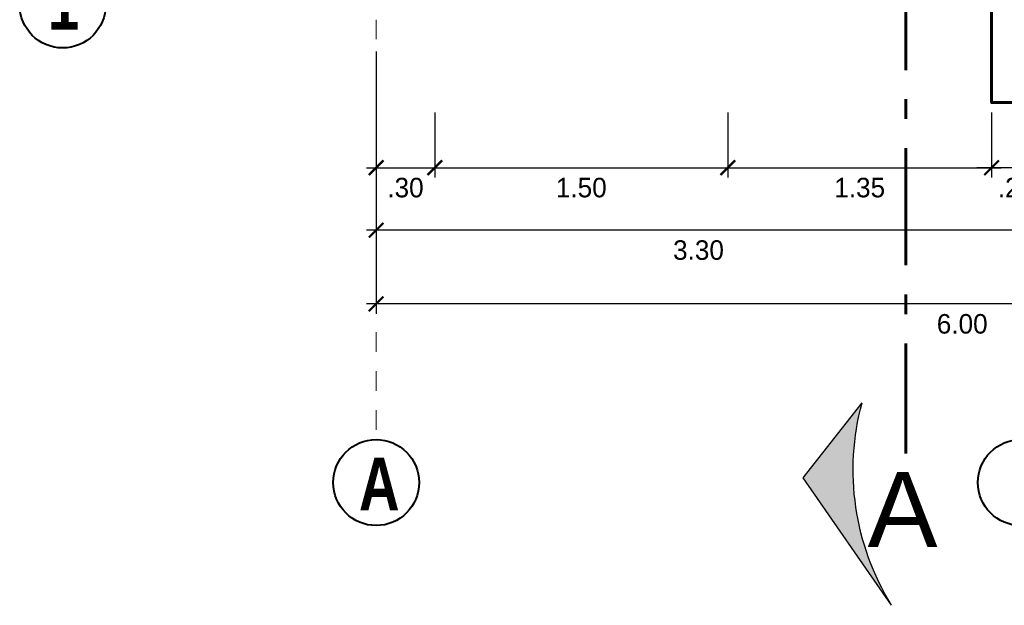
# Model space of a CAD drawing. Header units: metres. Extents: x -13 to 533, y -25 to 219.
# Tile 21 of 99: x 12.61 to 17.65, y -3.07 to -0.08. Entities that reach past the tile are written whole.
import ezdxf
from ezdxf.enums import TextEntityAlignment as Align

# ---------------------------------------------------------------- set-up
doc = ezdxf.new("R2010")
doc.units = ezdxf.units.M
doc.linetypes.add('ACAD_ISO10W100', pattern=[18, 12, -3, 0, -3])
doc.linetypes.add('DASHDOT', pattern=[1, 0.5, -0.25, 0, -0.25])
for name, color, linetype, lineweight in [('CORTES', 252, 'Continuous', 25), ('COTAS', 4, 'Continuous', 13), ('EJES', 251, 'Continuous', 20), ('PLUMA 0.8', 1, 'Continuous', 60)]:
    doc.layers.add(name, color=color, linetype=linetype, lineweight=lineweight)
doc.styles.add('ARIALREG', font='arial.ttf')
doc.styles.add('joe1', font='impact.ttf')
doc.styles.add('TEXTOCENT', font='GOTHIC.TTF')
doc.dimstyles.new('PLANTA50', dxfattribs={"dimscale": 0.5, "dimtxt": 0.2, "dimasz": 0.15, "dimexe": 0.1, "dimexo": 0.1, "dimgap": 0.1, "dimtad": 2, "dimzin": 7, "dimdsep": 46, "dimtxsty": 'TEXTOCENT', "dimblk": 'ARCHTICK', "dimcen": 0.2, "dimdle": 0.1, "dimclrd": 8, "dimclre": 8, "dimclrt": 256, "dimaunit": 1, "dimadec": 0, "dimazin": 0, "dimtfac": 1, "dimtix": 1, "dimtmove": 2, "dimatfit": 3, "dimldrblk": 'ARCHTICK', "dimfxl": 1, "dimtolj": 1, "dimtzin": 0, "dimarcsym": 0})

# ---------------------------------------------------------------- blocks, each defined once
blk = doc.blocks.new('A$C7ABB6997')
at = {"layer": 'EJES', "color": 250, "linetype": 'DASHDOT', "ltscale": 0.01}
blk.add_line((0.22, 0.6), (0.22, 2.75), dxfattribs=at)
at = {"layer": 'EJES', "color": 250, "lineweight": 40}
blk.add_circle((0.22, 2.97), 0.22, dxfattribs=at)
blk = doc.blocks.new('_ARCHTICK')
at = {"color": 0, "linetype": 'ByBlock', "const_width": 0.15}
blk.add_lwpolyline([(-0.5, -0.5), (0.5, 0.5)], dxfattribs=at)
blk = doc.blocks.new('*D188')
at = {"layer": 'COTAS', "color": 8, "lineweight": -2, "transparency": 16777216}
for p, q in [((14.43, -0.2376), (14.43, -1.581)), ((20.43, -0.2376), (20.43, -1.581)), ((20.48, -1.531), (14.38, -1.531))]:
    blk.add_line(p, q, dxfattribs=at)
at = {"layer": 'Defpoints', "color": 0, "lineweight": 5, "transparency": 16777216}
for p in [(14.43, -0.1876), (20.43, -0.1876), (14.43, -1.531)]:
    blk.add_point(p, dxfattribs=at)
at = {"layer": 'COTAS', "color": 8, "lineweight": -2, "transparency": 16777216, "xscale": 0.075, "yscale": 0.075, "zscale": 0.075, "rotation": 180}
blk.add_blockref('_ARCHTICK', (14.43, -1.531), dxfattribs=at)
at = {"layer": 'COTAS', "color": 8, "lineweight": -2, "transparency": 16777216, "xscale": 0.075, "yscale": 0.075, "zscale": 0.075}
blk.add_blockref('_ARCHTICK', (20.43, -1.531), dxfattribs=at)
at = {"layer": 'COTAS', "transparency": 16777216, "insert": (17.43, -1.6335), "char_height": 0.1, "attachment_point": 5, "style": 'TEXTOCENT'}
blk.add_mtext('\\A1;6.00', dxfattribs=at)
blk = doc.blocks.new('*D189')
at = {"layer": 'COTAS', "color": 8, "lineweight": -2, "transparency": 16777216}
for p, q in [((17.5802, -0.55), (17.5802, -0.8833)), ((17.83, -0.55), (17.83, -0.8833)), ((17.5802, -0.8333), (17.5052, -0.8333)), ((17.83, -0.8333), (17.5802, -0.8333)), ((17.83, -0.8333), (17.905, -0.8333))]:
    blk.add_line(p, q, dxfattribs=at)
at = {"layer": 'Defpoints', "color": 0, "lineweight": 5, "transparency": 16777216}
for p in [(17.5802, -0.5), (17.83, -0.5), (17.5802, -0.8333)]:
    blk.add_point(p, dxfattribs=at)
at = {"layer": 'COTAS', "color": 8, "lineweight": -2, "transparency": 16777216, "xscale": 0.075, "yscale": 0.075, "zscale": 0.075}
blk.add_blockref('_ARCHTICK', (17.5802, -0.8333), dxfattribs=at)
at = {"layer": 'COTAS', "color": 8, "lineweight": -2, "transparency": 16777216, "xscale": 0.075, "yscale": 0.075, "zscale": 0.075, "rotation": 180}
blk.add_blockref('_ARCHTICK', (17.83, -0.8333), dxfattribs=at)
at = {"layer": 'COTAS', "transparency": 16777216, "insert": (17.7051, -0.9358), "char_height": 0.1, "attachment_point": 5, "style": 'TEXTOCENT'}
blk.add_mtext('\\A1;.25', dxfattribs=at)
blk = doc.blocks.new('*D190')
at = {"layer": 'COTAS', "color": 8, "lineweight": -2, "transparency": 16777216}
for p, q in [((14.43, -0.55), (14.43, -1.2033)), ((17.73, -0.8833), (17.73, -1.2033)), ((17.78, -1.1533), (14.38, -1.1533))]:
    blk.add_line(p, q, dxfattribs=at)
at = {"layer": 'Defpoints', "color": 0, "lineweight": 5, "transparency": 16777216}
for p in [(14.43, -0.5), (17.73, -0.8333), (14.43, -1.1533)]:
    blk.add_point(p, dxfattribs=at)
at = {"layer": 'COTAS', "color": 8, "lineweight": -2, "transparency": 16777216, "xscale": 0.075, "yscale": 0.075, "zscale": 0.075, "rotation": 180}
blk.add_blockref('_ARCHTICK', (14.43, -1.1533), dxfattribs=at)
at = {"layer": 'COTAS', "color": 8, "lineweight": -2, "transparency": 16777216, "xscale": 0.075, "yscale": 0.075, "zscale": 0.075}
blk.add_blockref('_ARCHTICK', (17.73, -1.1533), dxfattribs=at)
at = {"layer": 'COTAS', "transparency": 16777216, "insert": (16.08, -1.2558), "char_height": 0.1, "attachment_point": 5, "style": 'TEXTOCENT'}
blk.add_mtext('\\A1;3.30', dxfattribs=at)
blk = doc.blocks.new('*D191')
at = {"layer": 'COTAS', "color": 8, "lineweight": -2, "transparency": 16777216}
for p, q in [((14.43, -0.55), (14.43, -0.8833)), ((14.73, -0.55), (14.73, -0.8833)), ((14.38, -0.8333), (14.78, -0.8333))]:
    blk.add_line(p, q, dxfattribs=at)
at = {"layer": 'Defpoints', "color": 0, "lineweight": 5, "transparency": 16777216}
for p in [(14.43, -0.5), (14.73, -0.5), (14.73, -0.8333)]:
    blk.add_point(p, dxfattribs=at)
at = {"layer": 'COTAS', "color": 8, "lineweight": -2, "transparency": 16777216, "xscale": 0.075, "yscale": 0.075, "zscale": 0.075, "rotation": 180}
blk.add_blockref('_ARCHTICK', (14.43, -0.8333), dxfattribs=at)
at = {"layer": 'COTAS', "color": 8, "lineweight": -2, "transparency": 16777216, "xscale": 0.075, "yscale": 0.075, "zscale": 0.075}
blk.add_blockref('_ARCHTICK', (14.73, -0.8333), dxfattribs=at)
at = {"layer": 'COTAS', "transparency": 16777216, "insert": (14.58, -0.9358), "char_height": 0.1, "attachment_point": 5, "style": 'TEXTOCENT'}
blk.add_mtext('\\A1;.30', dxfattribs=at)
blk = doc.blocks.new('*D192')
at = {"layer": 'COTAS', "color": 8, "lineweight": -2, "transparency": 16777216}
for p, q in [((14.73, -0.55), (14.73, -0.8833)), ((16.23, -0.55), (16.23, -0.8833)), ((14.68, -0.8333), (16.28, -0.8333))]:
    blk.add_line(p, q, dxfattribs=at)
at = {"layer": 'Defpoints', "color": 0, "lineweight": 5, "transparency": 16777216}
for p in [(14.73, -0.5), (16.23, -0.5), (16.23, -0.8333)]:
    blk.add_point(p, dxfattribs=at)
at = {"layer": 'COTAS', "color": 8, "lineweight": -2, "transparency": 16777216, "xscale": 0.075, "yscale": 0.075, "zscale": 0.075, "rotation": 180}
blk.add_blockref('_ARCHTICK', (14.73, -0.8333), dxfattribs=at)
at = {"layer": 'COTAS', "color": 8, "lineweight": -2, "transparency": 16777216, "xscale": 0.075, "yscale": 0.075, "zscale": 0.075}
blk.add_blockref('_ARCHTICK', (16.23, -0.8333), dxfattribs=at)
at = {"layer": 'COTAS', "transparency": 16777216, "insert": (15.48, -0.9358), "char_height": 0.1, "attachment_point": 5, "style": 'TEXTOCENT'}
blk.add_mtext('\\A1;1.50', dxfattribs=at)
blk = doc.blocks.new('A$C28C3425A')
at = {"layer": 'CORTES'}
h = blk.add_hatch(color=256, dxfattribs=at)
h.dxf.hatch_style = 1
h.paths.add_polyline_path([(0.5651, 0.6663), (0, 0.2222, -0.206782), (1.5253, 0)])
for p, q in [((0.5651, 0.6663), (0, 0.2222)), ((1.5253, 0), (0.5651, 0.6663))]:
    blk.add_line(p, q, dxfattribs=at)
blk.add_arc((0.5056, -1.6542), 1.9433, 58.34748, 105.07982, dxfattribs=at)
blk = doc.blocks.new('*D219')
at = {"layer": 'COTAS', "color": 8, "lineweight": -2, "transparency": 16777216}
for p, q in [((16.23, -0.55), (16.23, -0.8833)), ((17.5802, -0.55), (17.5802, -0.8833)), ((16.18, -0.8333), (17.6302, -0.8333))]:
    blk.add_line(p, q, dxfattribs=at)
at = {"layer": 'Defpoints', "color": 0, "lineweight": 5, "transparency": 16777216}
for p in [(16.23, -0.5), (17.5802, -0.5), (17.5802, -0.8333)]:
    blk.add_point(p, dxfattribs=at)
at = {"layer": 'COTAS', "color": 8, "lineweight": -2, "transparency": 16777216, "xscale": 0.075, "yscale": 0.075, "zscale": 0.075, "rotation": 180}
blk.add_blockref('_ARCHTICK', (16.23, -0.8333), dxfattribs=at)
at = {"layer": 'COTAS', "color": 8, "lineweight": -2, "transparency": 16777216, "xscale": 0.075, "yscale": 0.075, "zscale": 0.075}
blk.add_blockref('_ARCHTICK', (17.5802, -0.8333), dxfattribs=at)
at = {"layer": 'COTAS', "transparency": 16777216, "insert": (16.9051, -0.9358), "char_height": 0.1, "attachment_point": 5, "style": 'TEXTOCENT'}
blk.add_mtext('\\A1;1.35', dxfattribs=at)

msp = doc.modelspace()

# ---------------------------------------------------------------- linework, layer by layer
at = {"layer": 'CORTES', "linetype": 'ACAD_ISO10W100', "lineweight": 60, "ltscale": 0.05}
msp.add_lwpolyline([(17.1409, 0.2669), (17.1409, -2.2967)], dxfattribs=at)
at = {"layer": 'PLUMA 0.8'}
msp.add_lwpolyline([(17.83, -0.5), (17.5802, -0.5), (17.5798, 0)], dxfattribs=at)

# ---------------------------------------------------------------- block references
at = {"layer": 'CORTES', "xscale": -0.68, "yscale": 0.68, "zscale": 0.68, "rotation": 90}
msp.add_blockref('A$C28C3425A', (17.0684, -2.037), dxfattribs=at)
at = {"layer": 'EJES', "ltscale": 0.5}
for p, rotation in [((15.7952, -0.22), 90.00000000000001), ((14.65, 0.5242), 180), ((17.95, 0.5242), 180)]:
    msp.add_blockref('A$C7ABB6997', p, dxfattribs=dict(at, rotation=rotation))

# ---------------------------------------------------------------- texts
at = {"layer": 'CORTES', "style": 'ARIALREG'}
msp.add_text('A', height=0.384, rotation=360, dxfattribs=at).set_placement((17.3035, -2.775), align=Align.RIGHT)
at = {"layer": 'EJES', "style": 'joe1'}
for s, p in [('1', (12.7486, -0.127)), ('A', (14.3414, -2.5885))]:
    msp.add_text(s, height=0.2695, rotation=359.9993, dxfattribs=at).set_placement(p)

# ---------------------------------------------------------------- dimensions: what is measured, and where the dimension line sits
at = {"layer": 'COTAS'}
for base, p1, p2, picture, middle in [((14.43, -1.531), (20.43, -0.1876), (14.43, -0.1876), '*D188', (17.43, -1.6335)), ((14.43, -1.1533), (17.73, -0.8333), (14.43, -0.5), '*D190', (16.08, -1.2558)), ((17.5802, -0.8333), (17.83, -0.5), (17.5802, -0.5), '*D189', (17.7051, -0.9358))]:
    dim = msp.add_linear_dim(base=base, p1=p1, p2=p2, angle=180, dimstyle='PLANTA50', dxfattribs=at)
    dim.commit()
    dim.dimension.update_dxf_attribs({"geometry": picture, "text_midpoint": middle})
for base, p1, p2, picture, middle in [((14.73, -0.8333), (14.43, -0.5), (14.73, -0.5), '*D191', (14.58, -0.9358)), ((16.23, -0.8333), (14.73, -0.5), (16.23, -0.5), '*D192', (15.48, -0.9358)), ((17.5802, -0.8333), (16.23, -0.5), (17.5802, -0.5), '*D219', (16.9051, -0.9358))]:
    dim = msp.add_linear_dim(base=base, p1=p1, p2=p2, dimstyle='PLANTA50', dxfattribs=at)
    dim.commit()
    dim.dimension.update_dxf_attribs({"geometry": picture, "text_midpoint": middle})

doc.saveas('drawing.dxf')
